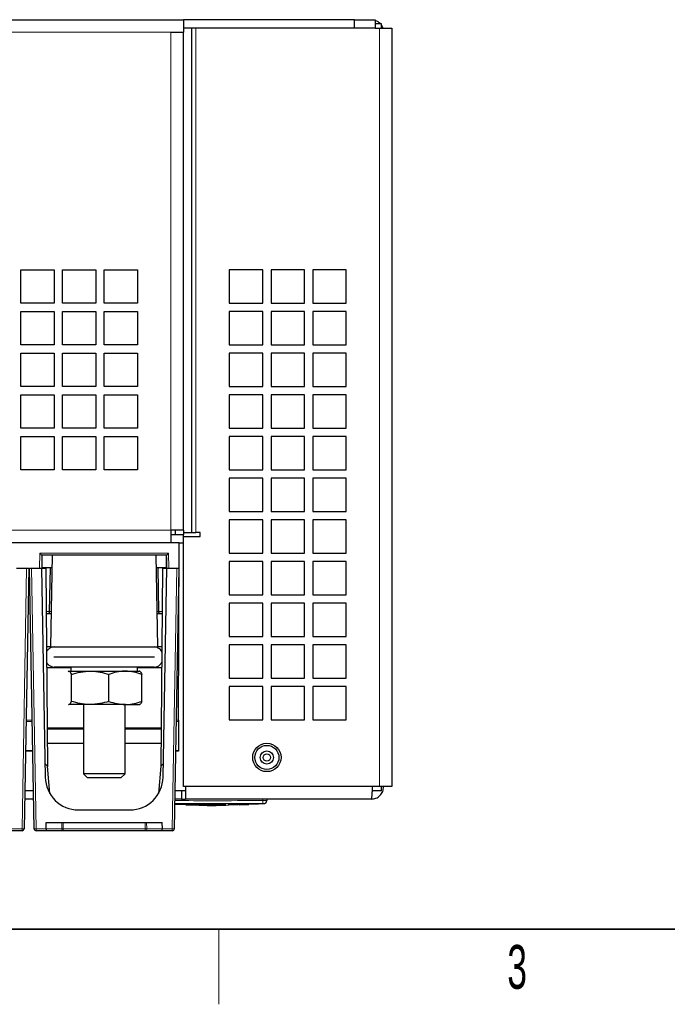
# Model space of a CAD drawing. Header units: millimetres. Extents: x 5 to 418, y 2 to 292.
# Tile 3 of 25: x 106 to 157, y 6 to 85. Entities that reach past the tile are written whole.
import ezdxf

# ---------------------------------------------------------------- set-up
doc = ezdxf.new("R2010")
doc.units = ezdxf.units.MM
doc.layers.add('SLD-0', color=7, linetype='Continuous')
doc.styles.add('SLDTEXTSTYLE0', font='TXT', dxfattribs={"width": 0.605})

msp = doc.modelspace()

# ---------------------------------------------------------------- linework, layer by layer
at = {"color": 7, "linetype": 'Continuous', "lineweight": 25}
for p, q in [((68.6815, 84.7417), (118.6815, 84.7417)), ((118.6815, 84.7417), (118.6815, 83.7417)), ((132.3481, 84.7417), (118.6815, 84.7417)), ((132.3481, 84.075), (132.3481, 84.7417)), ((132.3481, 84.7417), (134.0148, 84.7417)), ((134.0148, 84.7417), (134.0148, 84.075)), ((134.5148, 84.4084), (134.0148, 84.4084)), ((134.5148, 84.075), (134.5148, 84.4084)), ((117.6815, 83.7417), (118.6815, 83.7417)), ((132.3481, 84.075), (118.6815, 84.075)), ((118.6815, 43.9084), (118.6815, 83.7417)), ((119.3481, 43.7417), (119.3481, 84.075)), ((134.0148, 84.075), (132.3481, 84.075)), ((134.0148, 84.075), (134.3481, 84.075)), ((134.3481, 84.075), (135.3481, 84.075)), ((135.3481, 84.075), (135.3481, 23.4084)), ((105.6815, 62.075), (105.6815, 64.7417)), ((105.6815, 64.7417), (108.3481, 64.7417)), ((108.3481, 64.7417), (108.3481, 62.075)), ((109.0148, 62.075), (109.0148, 64.7417)), ((109.0148, 64.7417), (111.6815, 64.7417)), ((111.6815, 64.7417), (111.6815, 62.075)), ((112.3481, 62.075), (112.3481, 64.7417)), ((112.3481, 64.7417), (115.0148, 64.7417)), ((115.0148, 64.7417), (115.0148, 62.075)), ((125.0148, 64.7417), (122.3481, 64.7417)), ((122.3481, 64.7417), (122.3481, 62.075)), ((125.0148, 62.075), (125.0148, 64.7417)), ((128.3481, 64.7417), (125.6815, 64.7417)), ((125.6815, 64.7417), (125.6815, 62.075)), ((128.3481, 62.075), (128.3481, 64.7417)), ((131.6815, 64.7417), (129.0148, 64.7417)), ((129.0148, 64.7417), (129.0148, 62.075)), ((131.6815, 62.075), (131.6815, 64.7417)), ((108.3481, 62.075), (105.6815, 62.075)), ((111.6815, 62.075), (109.0148, 62.075)), ((115.0148, 62.075), (112.3481, 62.075)), ((122.3481, 62.075), (125.0148, 62.075)), ((125.6815, 62.075), (128.3481, 62.075)), ((129.0148, 62.075), (131.6815, 62.075)), ((105.6815, 58.7417), (105.6815, 61.4084)), ((105.6815, 61.4084), (108.3481, 61.4084)), ((108.3481, 61.4084), (108.3481, 58.7417)), ((109.0148, 58.7417), (109.0148, 61.4084)), ((109.0148, 61.4084), (111.6815, 61.4084)), ((111.6815, 61.4084), (111.6815, 58.7417)), ((112.3481, 58.7417), (112.3481, 61.4084)), ((112.3481, 61.4084), (115.0148, 61.4084)), ((115.0148, 61.4084), (115.0148, 58.7417)), ((125.0148, 61.4084), (122.3481, 61.4084)), ((122.3481, 61.4084), (122.3481, 58.7417)), ((125.0148, 58.7417), (125.0148, 61.4084)), ((128.3481, 61.4084), (125.6815, 61.4084)), ((125.6815, 61.4084), (125.6815, 58.7417)), ((128.3481, 58.7417), (128.3481, 61.4084)), ((131.6815, 61.4084), (129.0148, 61.4084)), ((129.0148, 61.4084), (129.0148, 58.7417)), ((131.6815, 58.7417), (131.6815, 61.4084)), ((108.3481, 58.7417), (105.6815, 58.7417)), ((111.6815, 58.7417), (109.0148, 58.7417)), ((115.0148, 58.7417), (112.3481, 58.7417)), ((122.3481, 58.7417), (125.0148, 58.7417)), ((125.6815, 58.7417), (128.3481, 58.7417)), ((129.0148, 58.7417), (131.6815, 58.7417)), ((105.6815, 55.4084), (105.6815, 58.075)), ((105.6815, 58.075), (108.3481, 58.075)), ((108.3481, 58.075), (108.3481, 55.4084)), ((109.0148, 55.4084), (109.0148, 58.075)), ((109.0148, 58.075), (111.6815, 58.075)), ((111.6815, 58.075), (111.6815, 55.4084)), ((112.3481, 55.4084), (112.3481, 58.075)), ((112.3481, 58.075), (115.0148, 58.075)), ((115.0148, 58.075), (115.0148, 55.4084)), ((125.0148, 58.075), (122.3481, 58.075)), ((122.3481, 58.075), (122.3481, 55.4084)), ((125.0148, 55.4084), (125.0148, 58.075)), ((128.3481, 58.075), (125.6815, 58.075)), ((125.6815, 58.075), (125.6815, 55.4084)), ((128.3481, 55.4084), (128.3481, 58.075)), ((131.6815, 58.075), (129.0148, 58.075)), ((129.0148, 58.075), (129.0148, 55.4084)), ((131.6815, 55.4084), (131.6815, 58.075)), ((108.3481, 55.4084), (105.6815, 55.4084)), ((111.6815, 55.4084), (109.0148, 55.4084)), ((115.0148, 55.4084), (112.3481, 55.4084)), ((122.3481, 55.4084), (125.0148, 55.4084)), ((125.6815, 55.4084), (128.3481, 55.4084)), ((129.0148, 55.4084), (131.6815, 55.4084)), ((105.6815, 52.075), (105.6815, 54.7417)), ((105.6815, 54.7417), (108.3481, 54.7417)), ((108.3481, 54.7417), (108.3481, 52.075)), ((109.0148, 52.075), (109.0148, 54.7417)), ((109.0148, 54.7417), (111.6815, 54.7417)), ((111.6815, 54.7417), (111.6815, 52.075)), ((112.3481, 52.075), (112.3481, 54.7417)), ((112.3481, 54.7417), (115.0148, 54.7417)), ((115.0148, 54.7417), (115.0148, 52.075)), ((125.0148, 54.7417), (122.3481, 54.7417)), ((122.3481, 54.7417), (122.3481, 52.075)), ((125.0148, 52.075), (125.0148, 54.7417)), ((128.3481, 54.7417), (125.6815, 54.7417)), ((125.6815, 54.7417), (125.6815, 52.075)), ((128.3481, 52.075), (128.3481, 54.7417)), ((131.6815, 54.7417), (129.0148, 54.7417)), ((129.0148, 54.7417), (129.0148, 52.075)), ((131.6815, 52.075), (131.6815, 54.7417)), ((108.3481, 52.075), (105.6815, 52.075)), ((111.6815, 52.075), (109.0148, 52.075)), ((115.0148, 52.075), (112.3481, 52.075)), ((122.3481, 52.075), (125.0148, 52.075)), ((125.6815, 52.075), (128.3481, 52.075)), ((129.0148, 52.075), (131.6815, 52.075)), ((105.6815, 48.7417), (105.6815, 51.4084)), ((105.6815, 51.4084), (108.3481, 51.4084)), ((108.3481, 51.4084), (108.3481, 48.7417)), ((109.0148, 48.7417), (109.0148, 51.4084)), ((109.0148, 51.4084), (111.6815, 51.4084)), ((111.6815, 51.4084), (111.6815, 48.7417)), ((112.3481, 48.7417), (112.3481, 51.4084)), ((112.3481, 51.4084), (115.0148, 51.4084)), ((115.0148, 51.4084), (115.0148, 48.7417)), ((125.0148, 51.4084), (122.3481, 51.4084)), ((122.3481, 51.4084), (122.3481, 48.7417)), ((125.0148, 48.7417), (125.0148, 51.4084)), ((128.3481, 51.4084), (125.6815, 51.4084)), ((125.6815, 51.4084), (125.6815, 48.7417)), ((128.3481, 48.7417), (128.3481, 51.4084)), ((131.6815, 51.4084), (129.0148, 51.4084)), ((129.0148, 51.4084), (129.0148, 48.7417)), ((131.6815, 48.7417), (131.6815, 51.4084)), ((108.3481, 48.7417), (105.6815, 48.7417)), ((111.6815, 48.7417), (109.0148, 48.7417)), ((115.0148, 48.7417), (112.3481, 48.7417)), ((122.3481, 48.7417), (125.0148, 48.7417)), ((125.0148, 48.075), (122.3481, 48.075)), ((122.3481, 48.075), (122.3481, 45.4084)), ((125.0148, 45.4084), (125.0148, 48.075)), ((125.6815, 48.7417), (128.3481, 48.7417)), ((128.3481, 48.075), (125.6815, 48.075)), ((125.6815, 48.075), (125.6815, 45.4084)), ((128.3481, 45.4084), (128.3481, 48.075)), ((129.0148, 48.7417), (131.6815, 48.7417)), ((131.6815, 48.075), (129.0148, 48.075)), ((129.0148, 48.075), (129.0148, 45.4084)), ((131.6815, 45.4084), (131.6815, 48.075)), ((122.3481, 45.4084), (125.0148, 45.4084)), ((125.6815, 45.4084), (128.3481, 45.4084)), ((129.0148, 45.4084), (131.6815, 45.4084)), ((125.0148, 44.7417), (122.3481, 44.7417)), ((122.3481, 44.7417), (122.3481, 42.075)), ((125.0148, 42.075), (125.0148, 44.7417)), ((128.3481, 44.7417), (125.6815, 44.7417)), ((125.6815, 44.7417), (125.6815, 42.075)), ((128.3481, 42.075), (128.3481, 44.7417)), ((131.6815, 44.7417), (129.0148, 44.7417)), ((129.0148, 44.7417), (129.0148, 42.075)), ((131.6815, 42.075), (131.6815, 44.7417)), ((118.6815, 43.9084), (117.6815, 43.9084)), ((117.6815, 43.9084), (117.6815, 42.9084)), ((117.6815, 43.575), (118.6815, 43.575)), ((118.0148, 43.9084), (118.0148, 43.5817)), ((118.0148, 43.5817), (118.6815, 43.5817)), ((118.6815, 43.9084), (118.6815, 43.5817)), ((118.6815, 43.7417), (119.3481, 43.7417)), ((118.6815, 42.9084), (118.6815, 43.575)), ((118.6815, 43.4084), (120.0148, 43.4084)), ((119.3481, 43.7417), (119.6815, 43.7417)), ((120.0148, 43.7417), (119.6815, 43.7417)), ((120.0148, 43.4084), (120.0148, 43.7417)), ((118.3481, 42.9084), (82.3481, 42.9084)), ((118.2863, 28.727), (118.3481, 42.9084)), ((118.3481, 42.9084), (118.6815, 42.9084)), ((118.6815, 23.4084), (118.6815, 42.9084)), ((107.3716, 41.9084), (107.3536, 40.875)), ((117.3247, 41.9084), (107.3716, 41.9084)), ((108.1883, 41.9084), (108.0603, 34.575)), ((116.636, 34.575), (116.508, 41.9084)), ((117.2958, 41.9084), (117.3132, 40.9084)), ((117.3277, 41.7363), (117.3127, 40.875)), ((117.3427, 40.875), (117.3247, 41.9084)), ((122.3481, 42.075), (125.0148, 42.075)), ((125.6815, 42.075), (128.3481, 42.075)), ((129.0148, 42.075), (131.6815, 42.075)), ((125.0148, 41.4084), (122.3481, 41.4084)), ((122.3481, 41.4084), (122.3481, 38.7417)), ((125.0148, 38.7417), (125.0148, 41.4084)), ((128.3481, 41.4084), (125.6815, 41.4084)), ((125.6815, 41.4084), (125.6815, 38.7417)), ((128.3481, 38.7417), (128.3481, 41.4084)), ((131.6815, 41.4084), (129.0148, 41.4084)), ((129.0148, 41.4084), (129.0148, 38.7417)), ((131.6815, 38.7417), (131.6815, 41.4084)), ((105.3481, 40.875), (106.1481, 40.875)), ((106.3148, 40.875), (105.9511, 20.0388)), ((106.1481, 40.875), (106.3148, 40.875)), ((106.7452, 20.0388), (106.3815, 40.875)), ((106.3815, 40.875), (106.5482, 40.875)), ((106.5482, 40.875), (107.3481, 40.875)), ((107.3481, 40.875), (107.6399, 24.1618)), ((107.3481, 40.875), (107.6815, 40.875)), ((108.0438, 40.9084), (107.3542, 40.9084)), ((107.6815, 40.875), (107.8201, 24.9939)), ((107.9896, 37.4055), (108.0438, 40.9084)), ((108.1708, 40.9084), (108.0438, 40.9084)), ((116.6525, 40.9084), (116.5255, 40.9084)), ((116.7067, 37.4055), (116.6525, 40.9084)), ((117.3132, 40.9084), (116.6525, 40.9084)), ((117.0148, 40.875), (116.8762, 24.9939)), ((117.0148, 40.875), (117.3481, 40.875)), ((117.0564, 24.1618), (117.3481, 40.875)), ((117.3481, 40.875), (118.1481, 40.875)), ((118.3148, 40.875), (117.9511, 20.0388)), ((118.1481, 40.875), (118.3148, 40.875)), ((122.3481, 38.7417), (125.0148, 38.7417)), ((125.6815, 38.7417), (128.3481, 38.7417)), ((129.0148, 38.7417), (131.6815, 38.7417)), ((125.0148, 38.075), (122.3481, 38.075)), ((122.3481, 38.075), (122.3481, 35.4084)), ((125.0148, 35.4084), (125.0148, 38.075)), ((128.3481, 38.075), (125.6815, 38.075)), ((125.6815, 38.075), (125.6815, 35.4084)), ((128.3481, 35.4084), (128.3481, 38.075)), ((131.6815, 38.075), (129.0148, 38.075)), ((129.0148, 38.075), (129.0148, 35.4084)), ((131.6815, 35.4084), (131.6815, 38.075)), ((107.7132, 37.2417), (108.1068, 37.2417)), ((116.5895, 37.2417), (116.9831, 37.2417)), ((122.3481, 35.4084), (125.0148, 35.4084)), ((125.0148, 34.7417), (122.3481, 34.7417)), ((122.3481, 34.7417), (122.3481, 32.075)), ((125.0148, 32.075), (125.0148, 34.7417)), ((125.6815, 35.4084), (128.3481, 35.4084)), ((128.3481, 34.7417), (125.6815, 34.7417)), ((125.6815, 34.7417), (125.6815, 32.075)), ((128.3481, 32.075), (128.3481, 34.7417)), ((129.0148, 35.4084), (131.6815, 35.4084)), ((131.6815, 34.7417), (129.0148, 34.7417)), ((129.0148, 34.7417), (129.0148, 32.075)), ((131.6815, 32.075), (131.6815, 34.7417)), ((108.0603, 34.575), (107.7365, 34.575)), ((108.0603, 34.575), (116.636, 34.575)), ((116.9598, 34.575), (116.636, 34.575)), ((108.3481, 33.7917), (116.3481, 33.7917)), ((108.3481, 33.7584), (108.3481, 33.7917)), ((116.3481, 33.7584), (108.3481, 33.7584)), ((110.6815, 33.7917), (110.6815, 33.7584)), ((114.0148, 33.7584), (114.0148, 33.7917)), ((116.3481, 33.7917), (116.3481, 33.7584)), ((109.6815, 32.9084), (107.751, 32.9084)), ((116.3481, 32.975), (108.3481, 32.975)), ((109.5148, 32.6417), (109.4954, 32.6305)), ((109.4962, 32.6016), (109.5341, 32.6417)), ((109.5341, 32.6417), (111.2272, 32.6417)), ((109.6815, 32.975), (109.6815, 32.6417)), ((109.7249, 30.2281), (109.7249, 32.3886)), ((111.2272, 32.6417), (114.0412, 32.6417)), ((112.7296, 30.2281), (112.7296, 32.3886)), ((114.0412, 32.6417), (115.1812, 32.6417)), ((115.0148, 32.6417), (115.0148, 32.975)), ((116.9453, 32.9084), (115.0148, 32.9084)), ((115.2009, 32.6305), (115.1815, 32.6417)), ((115.3529, 30.2281), (115.3529, 32.3886)), ((122.3481, 32.075), (125.0148, 32.075)), ((125.6815, 32.075), (128.3481, 32.075)), ((129.0148, 32.075), (131.6815, 32.075)), ((125.0148, 31.4084), (122.3481, 31.4084)), ((122.3481, 31.4084), (122.3481, 28.7417)), ((125.0148, 28.7417), (125.0148, 31.4084)), ((128.3481, 31.4084), (125.6815, 31.4084)), ((125.6815, 31.4084), (125.6815, 28.7417)), ((128.3481, 28.7417), (128.3481, 31.4084)), ((131.6815, 31.4084), (129.0148, 31.4084)), ((129.0148, 31.4084), (129.0148, 28.7417)), ((131.6815, 28.7417), (131.6815, 31.4084)), ((109.4954, 29.9863), (109.5148, 29.975)), ((109.5341, 29.975), (109.4958, 30.0156)), ((111.2272, 29.975), (109.5341, 29.975)), ((110.6815, 29.975), (110.6815, 24.4417)), ((114.0412, 29.975), (111.2272, 29.975)), ((114.0148, 24.4417), (114.0148, 29.975)), ((114.0412, 29.975), (115.1812, 29.975)), ((115.1815, 29.975), (115.2009, 29.9863)), ((118.2858, 28.612), (118.2756, 26.2905)), ((118.2863, 28.727), (118.2858, 28.612)), ((122.3481, 28.7417), (125.0148, 28.7417)), ((125.6815, 28.7417), (128.3481, 28.7417)), ((129.0148, 28.7417), (131.6815, 28.7417)), ((108.1815, 28.075), (107.7932, 28.075)), ((107.7935, 28.0417), (108.0148, 28.0417)), ((108.0154, 28.0417), (108.0148, 28.075)), ((108.0148, 28.0417), (110.6815, 28.0417)), ((110.6815, 28.075), (108.1815, 28.075)), ((116.5148, 28.075), (114.0148, 28.075)), ((114.0148, 28.0417), (116.6815, 28.0417)), ((116.9031, 28.075), (116.5148, 28.075)), ((116.6815, 28.075), (116.6809, 28.0417)), ((116.6815, 28.0417), (116.9028, 28.0417)), ((107.8037, 26.875), (110.6815, 26.875)), ((114.0148, 26.875), (116.8926, 26.875)), ((106.6369, 26.2417), (106.0594, 26.2417)), ((118.2754, 26.2417), (118.0594, 26.2417)), ((118.2756, 26.2905), (118.2754, 26.2417)), ((107.8159, 25.0417), (107.6211, 25.2365)), ((117.0752, 25.2365), (116.8804, 25.0417)), ((108.007, 22.8574), (107.8159, 25.0417)), ((110.6815, 24.4417), (111.0148, 24.1084)), ((114.0148, 24.4417), (110.6815, 24.4417)), ((113.6815, 24.1084), (114.0148, 24.4417)), ((116.8804, 25.0417), (116.6893, 22.8574)), ((113.6815, 24.1084), (111.0148, 24.1084)), ((106.6922, 23.075), (106.0041, 23.075)), ((118.8481, 23.075), (118.0041, 23.075)), ((118.5148, 23.075), (118.5148, 22.4084)), ((134.3481, 23.4084), (118.6815, 23.4084)), ((118.8481, 23.4084), (118.8481, 22.4084)), ((134.5148, 23.075), (133.7579, 23.075)), ((135.3481, 23.4084), (134.3481, 23.4084)), ((134.5148, 23.075), (134.5148, 23.4084)), ((106.7038, 22.4084), (105.9925, 22.4084)), ((118.5148, 22.4084), (117.9925, 22.4084)), ((118.5148, 22.4084), (118.8481, 22.4084)), ((133.6815, 22.4084), (118.8481, 22.4084)), ((124.6593, 22.0383), (125.1794, 22.0642)), ((125.3481, 22.4084), (125.3481, 22.3044)), ((110.3061, 21.5417), (114.3902, 21.5417)), ((117.9855, 22.0071), (119.068, 21.9701)), ((118.0445, 22.0241), (117.9858, 22.0259)), ((117.9859, 22.0326), (118.0445, 22.0308)), ((118.0445, 22.0241), (118.0445, 22.0308)), ((118.0445, 21.9949), (118.0445, 22.0139)), ((118.8787, 22.0027), (118.0445, 21.9949)), ((118.0704, 22.0018), (118.8787, 22.0094)), ((118.8787, 22.0094), (122.0779, 21.9911)), ((118.8787, 22.0027), (118.8787, 22.0094)), ((122.0779, 21.9844), (118.8787, 22.0027)), ((118.8787, 21.9509), (119.0675, 21.9552)), ((119.0644, 21.9479), (119.7532, 21.9248)), ((119.7532, 21.9225), (119.7532, 21.9792)), ((120.5831, 21.9263), (122.0779, 21.9346)), ((120.5831, 21.9083), (120.5831, 21.9263)), ((122.3096, 21.9231), (120.5831, 21.9083)), ((120.5831, 21.915), (121.3306, 21.9214)), ((122.0779, 21.9844), (122.0779, 21.9911)), ((122.2896, 21.9457), (124.6327, 22.0294)), ((122.3096, 21.9941), (124.0729, 22.0333)), ((124.0729, 22.0266), (122.3096, 21.9874)), ((122.3096, 21.9874), (122.3096, 21.9941)), ((122.3096, 21.9492), (122.3096, 21.9231)), ((123.7029, 21.9853), (123.1226, 21.9627)), ((123.7029, 21.9819), (123.1226, 21.9564)), ((123.1226, 21.9497), (123.7029, 21.9752)), ((123.7029, 21.9738), (123.1226, 21.9479)), ((123.1226, 21.9627), (123.1226, 21.9497)), ((123.8889, 21.988), (123.8889, 21.9947)), ((123.8889, 21.9889), (123.9102, 21.9886)), ((123.9154, 21.9877), (123.9154, 21.9944)), ((124.6818, 22.0267), (124.492, 22.0159)), ((124.6808, 22.0315), (124.6818, 22.0322)), ((124.6818, 22.0322), (124.6818, 22.0389)), ((124.6818, 22.0267), (124.6818, 22.0334)), ((107.6995, 20.0446), (107.7031, 20.5417)), ((107.7031, 20.5417), (108.9544, 20.5417)), ((108.9544, 20.5417), (109.0722, 20.5417)), ((109.0722, 20.5417), (115.6241, 20.5417)), ((115.6241, 20.5417), (115.7419, 20.5417)), ((115.7419, 20.5417), (116.9932, 20.5417)), ((116.9968, 20.0446), (116.9932, 20.5417)), ((105.7845, 19.875), (104.9278, 19.875)), ((107.7685, 19.875), (106.9118, 19.875)), ((109.0686, 19.875), (107.7685, 19.875)), ((115.6277, 19.875), (109.0686, 19.875)), ((116.9278, 19.875), (115.6277, 19.875)), ((117.7845, 19.875), (116.9278, 19.875))]:
    msp.add_line(p, q, dxfattribs=at)
at = {"color": 7, "linetype": 'Continuous', "lineweight": 18}
for p, q in [((69.6815, 83.7417), (117.6815, 83.7417)), ((117.6815, 43.9084), (117.6815, 83.7417)), ((119.6815, 43.7417), (119.6815, 84.075)), ((134.3481, 23.4084), (134.3481, 84.075)), ((117.6815, 43.9084), (69.6815, 43.9084)), ((107.1869, 40.875), (107.2078, 42.0721)), ((107.2078, 42.0721), (117.4885, 42.0721)), ((117.4885, 42.0721), (117.5094, 40.875)), ((105.7845, 20.0446), (106.1481, 40.875)), ((106.5482, 40.875), (106.9118, 20.0446)), ((117.7845, 20.0446), (118.1481, 40.875)), ((107.7118, 37.4055), (107.9896, 37.4055)), ((107.9896, 37.4055), (108.1097, 37.4055)), ((116.5866, 37.4055), (116.7067, 37.4055)), ((116.7067, 37.4055), (116.9845, 37.4055)), ((106.5955, 28.612), (106.1008, 28.612)), ((106.1028, 28.727), (106.5935, 28.727)), ((118.2858, 28.612), (118.1008, 28.612)), ((118.1028, 28.727), (118.2863, 28.727)), ((108.1815, 28.075), (108.182, 28.0417)), ((116.5143, 28.0417), (116.5148, 28.075)), ((106.0602, 26.2905), (106.6361, 26.2905)), ((118.0602, 26.2905), (118.2756, 26.2905)), ((125.0148, 22.4084), (125.0148, 22.3044)), ((125.0148, 22.3044), (125.0176, 22.0711)), ((123.7029, 21.9752), (123.7029, 21.9819)), ((124.0729, 22.0266), (124.0729, 22.0333)), ((108.9508, 20.0446), (108.9544, 20.5417)), ((109.0722, 20.5417), (109.0686, 20.0446)), ((115.6277, 20.0446), (115.6241, 20.5417)), ((115.7419, 20.5417), (115.7455, 20.0446)), ((104.9968, 20.0446), (105.7845, 20.0446)), ((105.7845, 20.0446), (105.7845, 19.875)), ((106.9118, 19.875), (106.9118, 20.0446)), ((106.9118, 20.0446), (107.6995, 20.0446)), ((107.6995, 20.0446), (108.9508, 20.0446)), ((109.0686, 20.0446), (115.6277, 20.0446)), ((109.0686, 20.0446), (109.0686, 19.875)), ((115.6277, 20.0446), (115.6277, 19.875)), ((115.7455, 20.0446), (116.9968, 20.0446)), ((116.9968, 20.0446), (117.7845, 20.0446)), ((117.7845, 20.0446), (117.7845, 19.875))]:
    msp.add_line(p, q, dxfattribs=at)
at = {"color": 7, "linetype": 'Continuous', "lineweight": 25, "flags": 128}
msp.add_lwpolyline([(134.6243, 84.075), (134.6054, 84.1244), (134.5148, 84.2945)], dxfattribs=at)
at = {"color": 7, "linetype": 'Continuous', "lineweight": 25}
for radius in [1.1333, 0.9667, 0.525, 0.2917]:
    msp.add_circle((125.3481, 25.7417), radius, dxfattribs=at)
for centre, radius, start, end in [((133.6815, 83.7417), 1, 41.810315, 70.528779), ((110.3061, 24.2084), 2.6667, 181, 270), ((114.3902, 24.2084), 2.6667, 270, 359), ((125.1148, 22.2939), 0.2333, 273.30809, 0.001716), ((105.7845, 20.0417), 0.1667, 270, 359), ((106.9118, 20.0417), 0.1667, 181, 270), ((117.7845, 20.0417), 0.1667, 270, 359)]:
    msp.add_arc(centre, radius, start, end, dxfattribs=at)
at = {"color": 7, "linetype": 'Continuous', "lineweight": 18}
for centre, radius, start, end in [((125.1148, 22.3044), 0.2333, 270.990082, 359.998052), ((105.7844, 17.6533), 2.3913, 86.002642, 89.998576), ((106.9119, 17.6533), 2.3913, 90.001424, 93.997358), ((109.0988, 20.0217), 0.1497, 171.205432, 258.38327), ((109.0097, 12.8894), 7.1555, 89.528234, 90.471766), ((115.6866, 12.8894), 7.1555, 89.528234, 90.471766), ((115.5975, 20.0217), 0.1497, 281.61673, 8.794568), ((117.7844, 17.6533), 2.3913, 86.002642, 89.998576)]:
    msp.add_arc(centre, radius, start, end, dxfattribs=at)
at = {"color": 7, "linetype": 'Continuous', "lineweight": 25}
for centre, major_axis, ratio, start_param, end_param in [((107.2078, 42.075), (-0.1638, 0.1667), 0.0087255, 1.5796753, 3.1330183), ((117.4885, 42.075), (0.1638, 0.1667), 0.0087255, 3.150167, 4.70351), ((107.7685, 20.0417), (0, 0.1667), 0.4142136, 1.553343, 3.1415927), ((116.9278, 20.0417), (0, 0.1667), 0.4142136, 3.1415927, 4.7298423)]:
    msp.add_ellipse(centre, major_axis=major_axis, ratio=ratio, start_param=start_param, end_param=end_param, dxfattribs=at)
for points, knots in [([(107.8455, 37.2417), (107.8458, 37.2417), (107.8594, 37.2417), (107.8909, 37.2472), (107.9338, 37.2725), (107.9665, 37.3141), (107.9855, 37.359), (107.9883, 37.3899), (107.9896, 37.4055)], [0, 0, 0, 0, 0.0049815, 0.2086604, 0.4820838, 0.692133, 0.8457398, 1, 1, 1, 1]), ([(116.8508, 37.2417), (116.8505, 37.2417), (116.8369, 37.2417), (116.8054, 37.2472), (116.7625, 37.2725), (116.7298, 37.3141), (116.7108, 37.359), (116.708, 37.3899), (116.7067, 37.4055)], [0, 0, 0, 0, 0.0049815, 0.2086604, 0.4820838, 0.692133, 0.8457398, 1, 1, 1, 1]), ([(108.3481, 34.575), (108.265, 34.5663), (108.0985, 34.5487), (107.8918, 34.4071), (107.7655, 34.2708), (107.7416, 34.1801), (107.74, 34.1737)], [0, 0, 0, 0, 0.3295193, 0.6593486, 0.9759441, 1, 1, 1, 1]), ([(116.9563, 34.1656), (116.9387, 34.2068), (116.8935, 34.3124), (116.7592, 34.4445), (116.5711, 34.5535), (116.4232, 34.5678), (116.3481, 34.575)], [0, 0, 0, 0, 0.162433, 0.4171031, 0.7041057, 1, 1, 1, 1]), ([(107.747, 33.3702), (107.7626, 33.334), (107.8059, 33.2335), (107.9373, 33.1058), (108.1251, 32.9966), (108.2731, 32.9823), (108.3481, 32.975)], [0, 0, 0, 0, 0.1458161, 0.4055387, 0.6982353, 1, 1, 1, 1]), ([(116.3481, 32.975), (116.4305, 32.9842), (116.5953, 33.0027), (116.8134, 33.1371), (116.9048, 33.2834), (116.9492, 33.3546)], [0, 0, 0, 0, 0.3390554, 0.6784297, 1, 1, 1, 1]), ([(109.5341, 32.6417), (109.5501, 32.6385), (109.6146, 32.6257), (109.6775, 32.4905), (109.7249, 32.3886)], [0, 0, 0, 0, 0.2465794, 1, 1, 1, 1]), ([(109.7249, 32.3886), (109.9689, 32.4594), (110.4613, 32.6021), (110.9704, 32.6284), (111.2272, 32.6417)], [0, 0, 0, 0, 0.495458, 1, 1, 1, 1]), ([(111.2272, 32.6417), (111.2628, 32.6414), (111.5325, 32.6391), (112.041, 32.5838), (112.4987, 32.4541), (112.7296, 32.3886)], [0, 0, 0, 0, 0.070088, 0.5307834, 1, 1, 1, 1]), ([(114.0412, 32.6417), (114.0102, 32.6414), (113.7747, 32.6391), (113.3308, 32.5838), (112.9312, 32.4541), (112.7296, 32.3886)], [0, 0, 0, 0, 0.070088, 0.5307834, 1, 1, 1, 1]), ([(115.3529, 32.3886), (115.1399, 32.4594), (114.7099, 32.6021), (114.2655, 32.6284), (114.0412, 32.6417)], [0, 0, 0, 0, 0.495458, 1, 1, 1, 1]), ([(115.1622, 32.6417), (115.1781, 32.6385), (115.2426, 32.6257), (115.3055, 32.4905), (115.3529, 32.3886)], [0, 0, 0, 0, 0.2465794, 1, 1, 1, 1]), ([(109.7249, 30.2281), (109.6775, 30.1262), (109.6146, 29.991), (109.5501, 29.9782), (109.5341, 29.975)], [0, 0, 0, 0, 0.7534206, 1, 1, 1, 1]), ([(111.2272, 29.975), (111.1916, 29.9753), (110.9219, 29.9776), (110.4135, 30.0329), (109.9558, 30.1626), (109.7249, 30.2281)], [0, 0, 0, 0, 0.070088, 0.5307834, 1, 1, 1, 1]), ([(112.7296, 30.2281), (112.4856, 30.1574), (111.9932, 30.0146), (111.4841, 29.9883), (111.2272, 29.975)], [0, 0, 0, 0, 0.495458, 1, 1, 1, 1]), ([(112.7296, 30.2281), (112.9426, 30.1574), (113.3726, 30.0146), (113.817, 29.9883), (114.0412, 29.975)], [0, 0, 0, 0, 0.49545796, 1, 1, 1, 1]), ([(114.0412, 29.975), (114.0723, 29.9753), (114.3078, 29.9776), (114.7517, 30.0329), (115.1513, 30.1626), (115.3529, 30.2281)], [0, 0, 0, 0, 0.07008803, 0.5307834, 1, 1, 1, 1]), ([(115.3529, 30.2281), (115.3055, 30.1262), (115.2426, 29.991), (115.1781, 29.9782), (115.1622, 29.975)], [0, 0, 0, 0, 0.7534206, 1, 1, 1, 1]), ([(125.3481, 22.3044), (125.3481, 22.3005), (125.3481, 22.2943), (125.3481, 22.295), (125.3481, 22.2952)], [0, 0, 0, 0, 0.6377956, 1, 1, 1, 1]), ([(119.754, 21.9466), (120.1905, 21.9227), (120.9261, 21.8823), (121.6617, 21.919), (121.9608, 21.934)], [0, 0, 0, 0, 0.59328501, 1, 1, 1, 1]), ([(123.7029, 21.9752), (123.7239, 21.9763), (123.7658, 21.9783), (123.8215, 21.9816), (123.8638, 21.9846), (123.8879, 21.9871), (123.8912, 21.9888), (123.8732, 21.9896), (123.836, 21.9894), (123.7839, 21.9883), (123.7366, 21.9867), (123.7094, 21.9856), (123.7029, 21.9853)], [0, 0, 0, 0, 0.107578, 0.2151551, 0.3227414, 0.4302646, 0.5376806, 0.6449866, 0.752213, 0.8594107, 0.9666405, 1, 1, 1, 1]), ([(123.9127, 21.9877), (123.9135, 21.9876), (123.9164, 21.987), (123.8967, 21.9851), (123.8557, 21.9821), (123.7959, 21.9786), (123.7418, 21.9757), (123.7104, 21.9742), (123.7029, 21.9738)], [0, 0, 0, 0, 0.0731835, 0.2876321, 0.5022578, 0.7170996, 0.9321252, 1, 1, 1, 1]), ([(124.0729, 22.0333), (124.1413, 22.035), (124.2782, 22.0384), (124.4606, 22.0404), (124.5983, 22.0414), (124.6714, 22.041), (124.6788, 22.0395), (124.6818, 22.0389)], [0, 0, 0, 0, 0.2146285, 0.4292566, 0.6438948, 0.8585349, 1, 1, 1, 1]), ([(124.6818, 22.0322), (124.6751, 22.033), (124.6616, 22.0347), (124.5567, 22.0345), (124.4023, 22.0332), (124.2311, 22.0308), (124.1179, 22.0278), (124.0729, 22.0266)], [0, 0, 0, 0, 0.21459, 0.4291787, 0.6437975, 0.8584406, 1, 1, 1, 1]), ([(124.7991, 22.0366), (124.7994, 22.0359), (124.8002, 22.0344), (124.7252, 22.0295), (124.6818, 22.0267)], [0, 0, 0, 0, 0.4225842, 1, 1, 1, 1])]:
    msp.add_open_spline(points, degree=3, knots=knots, dxfattribs=at)
for points in [[(133.7791, 23.4084), (133.771, 23.2773), (133.7547, 23.0153), (133.7303, 22.6847), (133.7059, 22.4535), (133.6896, 22.4234), (133.6815, 22.4084)], [(133.6815, 22.4084), (133.8125, 22.4234), (134.0746, 22.4535), (134.4051, 22.6847), (134.6364, 23.0153), (134.6665, 23.2773), (134.6815, 23.4084)]]:
    msp.add_open_spline(points, degree=3, dxfattribs=at)
at = {"color": 7, "linetype": 'Continuous', "lineweight": 18}
for points, knots in [([(125.0176, 22.0711), (123.6833, 22.0587), (121.3395, 22.0369), (118.9958, 22.0568), (117.9865, 22.0653)], [0, 0, 0, 0, 0.5693437, 1, 1, 1, 1]), ([(117.9906, 22.2981), (118.9985, 22.2888), (121.34, 22.2673), (123.6814, 22.2909), (125.0148, 22.3044)], [0, 0, 0, 0, 0.4305007, 1, 1, 1, 1]), ([(125.0148, 22.3044), (125.0523, 22.3045), (125.1272, 22.3047), (125.2271, 22.3049), (125.3025, 22.3048), (125.3425, 22.3047), (125.3465, 22.3045), (125.3481, 22.3044)], [0, 0, 0, 0, 0.2146724, 0.429352, 0.6440262, 0.8586956, 1, 1, 1, 1]), ([(125.1189, 22.0711), (125.1183, 22.0712), (125.1168, 22.0714), (125.1045, 22.0715), (125.0816, 22.0716), (125.0515, 22.0714), (125.0289, 22.0712), (125.0176, 22.0711)], [0, 0, 0, 0, 0.14065639, 0.35550279, 0.57103162, 0.78617076, 1, 1, 1, 1]), ([(125.1282, 22.0623), (125.1284, 22.062), (125.1291, 22.0614), (125.1228, 22.0673), (125.1189, 22.0711)], [0, 0, 0, 0, 0.3621044, 1, 1, 1, 1])]:
    msp.add_open_spline(points, degree=3, knots=knots, dxfattribs=at)
at = {"layer": 'SLD-0', "lineweight": 35}
msp.add_line((26, 12), (408, 12), dxfattribs=at)
at = {"layer": 'SLD-0', "lineweight": 18}
msp.add_line((121.5, 6), (121.5, 12), dxfattribs=at)

# ---------------------------------------------------------------- texts
at = {"layer": 'SLD-0', "insert": (145.3527, 10.743), "char_height": 3.5, "attachment_point": 2, "style": 'SLDTEXTSTYLE0'}
msp.add_mtext('3', dxfattribs=at)

doc.saveas('drawing.dxf')
